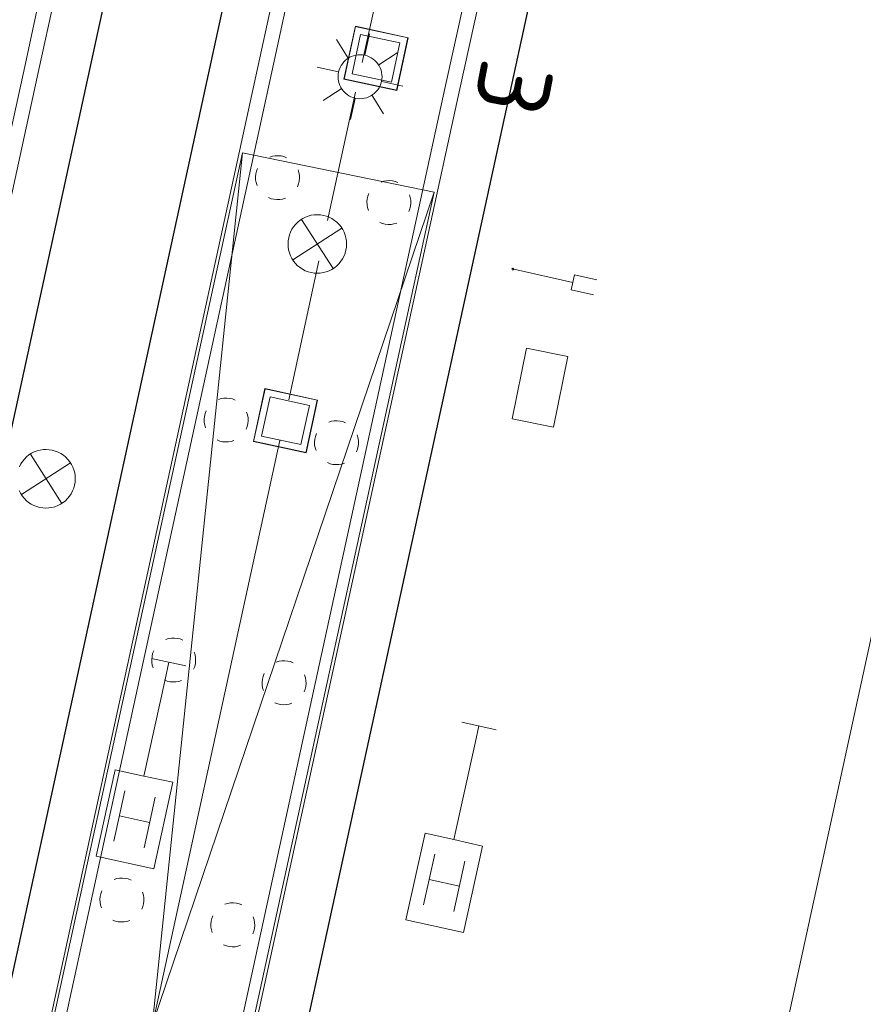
# Model space of a CAD drawing. Header units: metres. Extents: x 3425540 to 3446143, y 5432760 to 5444637.
# Tile 173 of 256: x 3435987 to 3436016, y 5440163 to 5440197. Entities that reach past the tile are written whole.
import ezdxf
from ezdxf.enums import TextEntityAlignment as Align

# ---------------------------------------------------------------- set-up
doc = ezdxf.new("R2010")
doc.units = ezdxf.units.M
for name, color, linetype, lineweight in [('B_Bestand', 9, 'Continuous', 18), ('B_Gleisachse', 9, 'Continuous', 25), ('Bestand_Neu_Strecke 3433', 9, 'Continuous', 18)]:
    doc.layers.add(name, color=color, linetype=linetype, lineweight=lineweight)
doc.styles.get("Standard").update_dxf_attribs({"font": 'isocpeur.ttf'})

msp = doc.modelspace()

# ---------------------------------------------------------------- linework, layer by layer
at = {"layer": 'B_Bestand'}
for p, q in [((3435987.49, 5440195.191), (3435995.424, 5440231.626)), ((3435987.979, 5440195.085), (3435995.913, 5440231.52)), ((3436003.045, 5440229.943), (3435995.578, 5440195.74)), ((3436003.533, 5440229.837), (3435996.066, 5440195.633)), ((3436001.849, 5440194.431), (3436009.301, 5440228.559)), ((3436002.337, 5440194.324), (3436009.79, 5440228.452)), ((3436001.584, 5440207.048), (3435999.025, 5440195.322)), ((3435998.398, 5440194.758), (3435998.787, 5440196.559)), ((3435998.401, 5440194.757), (3435998.791, 5440196.558)), ((3435998.405, 5440194.756), (3435998.794, 5440196.558)), ((3435998.676, 5440194.937), (3435998.966, 5440196.281)), ((3435998.785, 5440196.552), (3436000.586, 5440196.162)), ((3435998.786, 5440196.555), (3436000.587, 5440196.166)), ((3435998.787, 5440196.559), (3436000.588, 5440196.17)), ((3435998.966, 5440196.281), (3436000.31, 5440195.991)), ((3435999.107, 5440195.579), (3435999.268, 5440196.305)), ((3435998.54, 5440195.474), (3435998.147, 5440196.106)), ((3436000.31, 5440195.991), (3436000.019, 5440194.647)), ((3436000.58, 5440196.172), (3436000.191, 5440194.37)), ((3436000.584, 5440196.171), (3436000.195, 5440194.37)), ((3436000.588, 5440196.17), (3436000.199, 5440194.369)), ((3435995.578, 5440195.74), (3435983.068, 5440138.307)), ((3435996.067, 5440195.634), (3435983.557, 5440138.201)), ((3435999.589, 5440195.242), (3436000.211, 5440195.649)), ((3435981.087, 5440165.907), (3435987.491, 5440195.192)), ((3435981.575, 5440165.8), (3435987.979, 5440195.085)), ((3435998.206, 5440195.004), (3435997.479, 5440195.164)), ((3436000.019, 5440194.647), (3435998.676, 5440194.937)), ((3436000.199, 5440194.369), (3435998.398, 5440194.758)), ((3436000.201, 5440194.376), (3435998.399, 5440194.766)), ((3436000.2, 5440194.373), (3435998.399, 5440194.762)), ((3435999.693, 5440194.675), (3436000.409, 5440194.517)), ((3435989.312, 5440136.95), (3436001.848, 5440194.431)), ((3435989.801, 5440136.843), (3436002.337, 5440194.324)), ((3435998.308, 5440194.425), (3435997.688, 5440194.029)), ((3435998.79, 5440194.306), (3435997.839, 5440189.923)), ((3435998.778, 5440194.091), (3435998.62, 5440193.376)), ((3435999.357, 5440194.193), (3435999.752, 5440193.573)), ((3435982.235, 5440134.111), (3435994.93, 5440192.24)), ((3435988.79, 5440132.768), (3435994.93, 5440192.24)), ((3435994.93, 5440192.24), (3436001.485, 5440190.897)), ((3435982.243, 5440134.146), (3436001.485, 5440190.897)), ((3436001.485, 5440190.897), (3435988.79, 5440132.768)), ((3435996.948, 5440189.966), (3435998.027, 5440188.285)), ((3435998.325, 5440189.67), (3435996.65, 5440188.581)), ((3435997.536, 5440188.548), (3435996.514, 5440183.805)), ((3436004.172, 5440188.304), (3436004.128, 5440188.276)), ((3436004.128, 5440188.276), (3436004.156, 5440188.232)), ((3436004.156, 5440188.232), (3436004.201, 5440188.26)), ((3436004.201, 5440188.26), (3436004.172, 5440188.304)), ((3436004.201, 5440188.26), (3436006.215, 5440187.815)), ((3436006.158, 5440187.559), (3436006.271, 5440188.072)), ((3436006.271, 5440188.072), (3436007.04, 5440187.902)), ((3436006.158, 5440187.559), (3436006.927, 5440187.389)), ((3435995.302, 5440182.385), (3435995.694, 5440184.186)), ((3435995.306, 5440182.384), (3435995.698, 5440184.185)), ((3435995.309, 5440182.383), (3435995.701, 5440184.184)), ((3435995.692, 5440184.178), (3435997.493, 5440183.786)), ((3435995.693, 5440184.182), (3435997.494, 5440183.79)), ((3435995.694, 5440184.186), (3435997.494, 5440183.794)), ((3435995.58, 5440182.564), (3435995.873, 5440183.907)), ((3435995.873, 5440183.907), (3435997.216, 5440183.614)), ((3435997.216, 5440183.614), (3435996.923, 5440182.272)), ((3435997.487, 5440183.795), (3435997.095, 5440181.995)), ((3435997.491, 5440183.794), (3435997.099, 5440181.994)), ((3435997.494, 5440183.794), (3435997.102, 5440181.993)), ((3435996.923, 5440182.272), (3435995.58, 5440182.564)), ((3435996.209, 5440182.414), (3435989.709, 5440152.597)), ((3435997.102, 5440181.993), (3435995.302, 5440182.385)), ((3435997.104, 5440182.001), (3435995.303, 5440182.393)), ((3435997.103, 5440181.997), (3435995.303, 5440182.389)), ((3435987.684, 5440181.95), (3435988.754, 5440180.263)), ((3435989.06, 5440181.646), (3435987.378, 5440180.567)), ((3435993, 5440174.714), (3435991.828, 5440174.97)), ((3435992.414, 5440174.842), (3435992.286, 5440174.256)), ((3436003.597, 5440172.535), (3436002.425, 5440172.794)), ((3436003.011, 5440172.665), (3436002.881, 5440172.079)), ((3435990.915, 5440170.454), (3435990.539, 5440168.73)), ((3435991.948, 5440170.228), (3435991.572, 5440168.505)), ((3435991.76, 5440169.367), (3435990.727, 5440169.592)), ((3436001.499, 5440168.282), (3436001.118, 5440166.559)), ((3436002.532, 5440168.053), (3436002.151, 5440166.331)), ((3436002.341, 5440167.192), (3436001.308, 5440167.421))]:
    msp.add_line(p, q, dxfattribs=at)
for points in [[(3435998.786, 5440194.105), (3435998.864, 5440194.092), (3435998.942, 5440194.087), (3435999.021, 5440194.09), (3435999.098, 5440194.102), (3435999.174, 5440194.122), (3435999.248, 5440194.149), (3435999.318, 5440194.184), (3435999.384, 5440194.227), (3435999.446, 5440194.275), (3435999.502, 5440194.331), (3435999.552, 5440194.391), (3435999.595, 5440194.457), (3435999.631, 5440194.526), (3435999.66, 5440194.599), (3435999.681, 5440194.675), (3435999.694, 5440194.752), (3435999.698, 5440194.831), (3435999.695, 5440194.909), (3435999.683, 5440194.987), (3435999.664, 5440195.063), (3435999.636, 5440195.137), (3435999.601, 5440195.207), (3435999.559, 5440195.273), (3435999.51, 5440195.334), (3435999.455, 5440195.39), (3435999.394, 5440195.44), (3435999.329, 5440195.484), (3435999.259, 5440195.52), (3435999.186, 5440195.548), (3435999.11, 5440195.569), (3435999.033, 5440195.582), (3435998.954, 5440195.587), (3435998.876, 5440195.584), (3435998.798, 5440195.572), (3435998.722, 5440195.552), (3435998.649, 5440195.525), (3435998.579, 5440195.49), (3435998.512, 5440195.448), (3435998.451, 5440195.398), (3435998.395, 5440195.343), (3435998.345, 5440195.283), (3435998.302, 5440195.217), (3435998.266, 5440195.148), (3435998.237, 5440195.075), (3435998.216, 5440194.999), (3435998.203, 5440194.921), (3435998.198, 5440194.843), (3435998.202, 5440194.765), (3435998.213, 5440194.687), (3435998.233, 5440194.611), (3435998.261, 5440194.537), (3435998.296, 5440194.467), (3435998.338, 5440194.401), (3435998.387, 5440194.34), (3435998.442, 5440194.284), (3435998.503, 5440194.234), (3435998.568, 5440194.19), (3435998.638, 5440194.154), (3435998.711, 5440194.126), (3435998.786, 5440194.105)], [(3435996.439, 5440192.073), (3435996.346, 5440192.112), (3435996.252, 5440192.132), (3435996.152, 5440192.141), (3435996.051, 5440192.139), (3435995.956, 5440192.124), (3435995.861, 5440192.092)], [(3435995.447, 5440191.703), (3435995.408, 5440191.609), (3435995.387, 5440191.516), (3435995.378, 5440191.415), (3435995.381, 5440191.315), (3435995.396, 5440191.22), (3435995.428, 5440191.124)], [(3435996.81, 5440191.081), (3435996.848, 5440191.174), (3435996.869, 5440191.268), (3435996.878, 5440191.368), (3435996.875, 5440191.469), (3435996.86, 5440191.564), (3435996.828, 5440191.659)], [(3436000.243, 5440191.221), (3436000.15, 5440191.26), (3436000.056, 5440191.28), (3435999.956, 5440191.289), (3435999.855, 5440191.287), (3435999.76, 5440191.272), (3435999.665, 5440191.24)], [(3435995.817, 5440190.71), (3435995.91, 5440190.672), (3435996.004, 5440190.651), (3435996.105, 5440190.642), (3435996.205, 5440190.645), (3435996.3, 5440190.66), (3435996.396, 5440190.692)], [(3435999.251, 5440190.851), (3435999.212, 5440190.757), (3435999.191, 5440190.664), (3435999.182, 5440190.563), (3435999.185, 5440190.463), (3435999.2, 5440190.368), (3435999.232, 5440190.272)], [(3436000.614, 5440190.229), (3436000.652, 5440190.322), (3436000.673, 5440190.416), (3436000.682, 5440190.516), (3436000.679, 5440190.617), (3436000.664, 5440190.712), (3436000.632, 5440190.807)], [(3435997.276, 5440188.147), (3435997.38, 5440188.13), (3435997.484, 5440188.125), (3435997.589, 5440188.13), (3435997.692, 5440188.146), (3435997.793, 5440188.173), (3435997.891, 5440188.21), (3435997.985, 5440188.257), (3435998.073, 5440188.314), (3435998.154, 5440188.38), (3435998.229, 5440188.454), (3435998.294, 5440188.535), (3435998.352, 5440188.622), (3435998.4, 5440188.716), (3435998.437, 5440188.813), (3435998.465, 5440188.914), (3435998.481, 5440189.018), (3435998.487, 5440189.122), (3435998.482, 5440189.227), (3435998.466, 5440189.33), (3435998.439, 5440189.432), (3435998.402, 5440189.53), (3435998.354, 5440189.623), (3435998.297, 5440189.711), (3435998.232, 5440189.792), (3435998.158, 5440189.867), (3435998.077, 5440189.933), (3435997.989, 5440189.99), (3435997.896, 5440190.038), (3435997.798, 5440190.075), (3435997.697, 5440190.103), (3435997.594, 5440190.119), (3435997.489, 5440190.125), (3435997.385, 5440190.12), (3435997.281, 5440190.104), (3435997.18, 5440190.077), (3435997.082, 5440190.04), (3435996.989, 5440189.992), (3435996.901, 5440189.936), (3435996.819, 5440189.87), (3435996.745, 5440189.796), (3435996.679, 5440189.715), (3435996.622, 5440189.627), (3435996.574, 5440189.534), (3435996.536, 5440189.436), (3435996.509, 5440189.335), (3435996.492, 5440189.232), (3435996.487, 5440189.128), (3435996.492, 5440189.023), (3435996.508, 5440188.92), (3435996.535, 5440188.818), (3435996.572, 5440188.72), (3435996.619, 5440188.627), (3435996.676, 5440188.539), (3435996.742, 5440188.458), (3435996.816, 5440188.383), (3435996.897, 5440188.317), (3435996.984, 5440188.26), (3435997.078, 5440188.212), (3435997.175, 5440188.174), (3435997.276, 5440188.147)], [(3435999.621, 5440189.858), (3435999.714, 5440189.82), (3435999.808, 5440189.799), (3435999.909, 5440189.79), (3436000.009, 5440189.793), (3436000.104, 5440189.808), (3436000.2, 5440189.84)], [(3436004.631, 5440185.568), (3436006.043, 5440185.282), (3436005.554, 5440182.872), (3436004.142, 5440183.158), (3436004.631, 5440185.568)], [(3435994.684, 5440183.795), (3435994.591, 5440183.834), (3435994.497, 5440183.854), (3435994.397, 5440183.863), (3435994.296, 5440183.861), (3435994.201, 5440183.846), (3435994.106, 5440183.814)], [(3435993.692, 5440183.425), (3435993.653, 5440183.331), (3435993.632, 5440183.238), (3435993.623, 5440183.137), (3435993.626, 5440183.037), (3435993.641, 5440182.942), (3435993.673, 5440182.846)], [(3435995.055, 5440182.803), (3435995.093, 5440182.896), (3435995.114, 5440182.99), (3435995.123, 5440183.09), (3435995.12, 5440183.191), (3435995.105, 5440183.286), (3435995.073, 5440183.381)], [(3435998.455, 5440183.02), (3435998.362, 5440183.059), (3435998.268, 5440183.079), (3435998.168, 5440183.088), (3435998.067, 5440183.086), (3435997.972, 5440183.071), (3435997.877, 5440183.039)], [(3435997.463, 5440182.65), (3435997.424, 5440182.556), (3435997.403, 5440182.463), (3435997.394, 5440182.362), (3435997.397, 5440182.262), (3435997.412, 5440182.167), (3435997.444, 5440182.071)], [(3435998.826, 5440182.028), (3435998.864, 5440182.121), (3435998.885, 5440182.215), (3435998.894, 5440182.315), (3435998.891, 5440182.416), (3435998.876, 5440182.511), (3435998.844, 5440182.606)], [(3435994.062, 5440182.432), (3435994.155, 5440182.394), (3435994.249, 5440182.373), (3435994.35, 5440182.364), (3435994.45, 5440182.367), (3435994.545, 5440182.382), (3435994.641, 5440182.414)], [(3435988.002, 5440180.129), (3435988.106, 5440180.112), (3435988.21, 5440180.105), (3435988.315, 5440180.11), (3435988.418, 5440180.126), (3435988.52, 5440180.152), (3435988.618, 5440180.189), (3435988.711, 5440180.235), (3435988.8, 5440180.292), (3435988.882, 5440180.357), (3435988.956, 5440180.43), (3435989.023, 5440180.511), (3435989.08, 5440180.598), (3435989.129, 5440180.691), (3435989.167, 5440180.789), (3435989.195, 5440180.89), (3435989.212, 5440180.993), (3435989.218, 5440181.097), (3435989.214, 5440181.202), (3435989.198, 5440181.306), (3435989.172, 5440181.407), (3435989.135, 5440181.505), (3435989.089, 5440181.599), (3435989.032, 5440181.687), (3435988.967, 5440181.769), (3435988.894, 5440181.844), (3435988.813, 5440181.91), (3435988.725, 5440181.968), (3435988.633, 5440182.016), (3435988.535, 5440182.055), (3435988.434, 5440182.082), (3435988.331, 5440182.1), (3435988.226, 5440182.106), (3435988.122, 5440182.101), (3435988.018, 5440182.086), (3435987.917, 5440182.059), (3435987.819, 5440182.023), (3435987.725, 5440181.976), (3435987.637, 5440181.92), (3435987.555, 5440181.854), (3435987.48, 5440181.781), (3435987.414, 5440181.7), (3435987.356, 5440181.613), (3435987.308, 5440181.52)], [(3435997.833, 5440181.657), (3435997.926, 5440181.619), (3435998.02, 5440181.598), (3435998.121, 5440181.589), (3435998.221, 5440181.592), (3435998.316, 5440181.607), (3435998.412, 5440181.639)], [(3435987.301, 5440180.706), (3435987.348, 5440180.613), (3435987.404, 5440180.524), (3435987.469, 5440180.442), (3435987.543, 5440180.368), (3435987.624, 5440180.301), (3435987.711, 5440180.243), (3435987.804, 5440180.195), (3435987.901, 5440180.157), (3435988.002, 5440180.129)], [(3435992.892, 5440175.598), (3435992.799, 5440175.637), (3435992.705, 5440175.657), (3435992.605, 5440175.666), (3435992.504, 5440175.664), (3435992.409, 5440175.649), (3435992.314, 5440175.617)], [(3435991.9, 5440175.228), (3435991.861, 5440175.134), (3435991.84, 5440175.041), (3435991.831, 5440174.94), (3435991.834, 5440174.84), (3435991.849, 5440174.745), (3435991.881, 5440174.649)], [(3435993.263, 5440174.606), (3435993.301, 5440174.699), (3435993.322, 5440174.793), (3435993.331, 5440174.893), (3435993.328, 5440174.994), (3435993.313, 5440175.089), (3435993.281, 5440175.184)], [(3435996.663, 5440174.823), (3435996.57, 5440174.862), (3435996.476, 5440174.882), (3435996.376, 5440174.891), (3435996.275, 5440174.889), (3435996.18, 5440174.874), (3435996.085, 5440174.842)], [(3435995.671, 5440174.453), (3435995.632, 5440174.359), (3435995.611, 5440174.266), (3435995.602, 5440174.165), (3435995.605, 5440174.065), (3435995.62, 5440173.97), (3435995.652, 5440173.874)], [(3435992.286, 5440174.255), (3435991.566, 5440170.956), (3435990.581, 5440171.171), (3435989.936, 5440168.217), (3435991.906, 5440167.788), (3435992.55, 5440170.741), (3435991.566, 5440170.956)], [(3435992.27, 5440174.235), (3435992.363, 5440174.197), (3435992.457, 5440174.176), (3435992.558, 5440174.167), (3435992.658, 5440174.17), (3435992.753, 5440174.185), (3435992.849, 5440174.217)], [(3435997.034, 5440173.831), (3435997.072, 5440173.924), (3435997.093, 5440174.018), (3435997.102, 5440174.118), (3435997.099, 5440174.219), (3435997.084, 5440174.314), (3435997.052, 5440174.409)], [(3435996.041, 5440173.46), (3435996.134, 5440173.422), (3435996.228, 5440173.401), (3435996.329, 5440173.392), (3435996.429, 5440173.395), (3435996.524, 5440173.41), (3435996.62, 5440173.442)], [(3436002.882, 5440172.079), (3436002.152, 5440168.782), (3436001.168, 5440169), (3436000.514, 5440166.048), (3436002.482, 5440165.612), (3436003.136, 5440168.564), (3436002.152, 5440168.782)], [(3435991.123, 5440167.401), (3435991.03, 5440167.44), (3435990.936, 5440167.46), (3435990.836, 5440167.469), (3435990.735, 5440167.467), (3435990.64, 5440167.452), (3435990.545, 5440167.42)], [(3435990.131, 5440167.031), (3435990.092, 5440166.937), (3435990.071, 5440166.844), (3435990.062, 5440166.743), (3435990.065, 5440166.643), (3435990.08, 5440166.548), (3435990.112, 5440166.452)], [(3435991.494, 5440166.409), (3435991.532, 5440166.502), (3435991.553, 5440166.596), (3435991.562, 5440166.696), (3435991.559, 5440166.797), (3435991.544, 5440166.892), (3435991.512, 5440166.987)], [(3435994.91, 5440166.555), (3435994.817, 5440166.594), (3435994.723, 5440166.614), (3435994.623, 5440166.623), (3435994.522, 5440166.621), (3435994.427, 5440166.606), (3435994.332, 5440166.574)], [(3435990.501, 5440166.038), (3435990.594, 5440166), (3435990.688, 5440165.979), (3435990.789, 5440165.97), (3435990.889, 5440165.973), (3435990.984, 5440165.988), (3435991.08, 5440166.02)], [(3435993.918, 5440166.185), (3435993.879, 5440166.091), (3435993.858, 5440165.998), (3435993.849, 5440165.897), (3435993.852, 5440165.797), (3435993.867, 5440165.702), (3435993.899, 5440165.606)], [(3435995.281, 5440165.563), (3435995.319, 5440165.656), (3435995.34, 5440165.75), (3435995.349, 5440165.85), (3435995.346, 5440165.951), (3435995.331, 5440166.046), (3435995.299, 5440166.141)], [(3435994.288, 5440165.192), (3435994.381, 5440165.154), (3435994.475, 5440165.133), (3435994.576, 5440165.124), (3435994.676, 5440165.127), (3435994.771, 5440165.142), (3435994.867, 5440165.174)]]:
    msp.add_lwpolyline(points, dxfattribs=at)
at = {"layer": 'B_Gleisachse'}
for p, q in [((3435997.56, 5440231.156), (3435953.097, 5440027.084)), ((3436001.466, 5440230.293), (3435974.975, 5440108.71)), ((3436011.425, 5440228.091), (3435988.753, 5440124.036))]:
    msp.add_line(p, q, dxfattribs=at)
at = {"layer": 'Bestand_Neu_Strecke 3433'}
msp.add_line((3436027.087, 5440224.787), (3436011.599, 5440153.602), dxfattribs=at)

# ---------------------------------------------------------------- texts
at = {"layer": 'B_Bestand'}
msp.add_text('   3', height=2.5, rotation=259.1103, dxfattribs=at).set_placement((3436004.646, 5440196.791), align=Align.MIDDLE)

doc.saveas('drawing.dxf')
